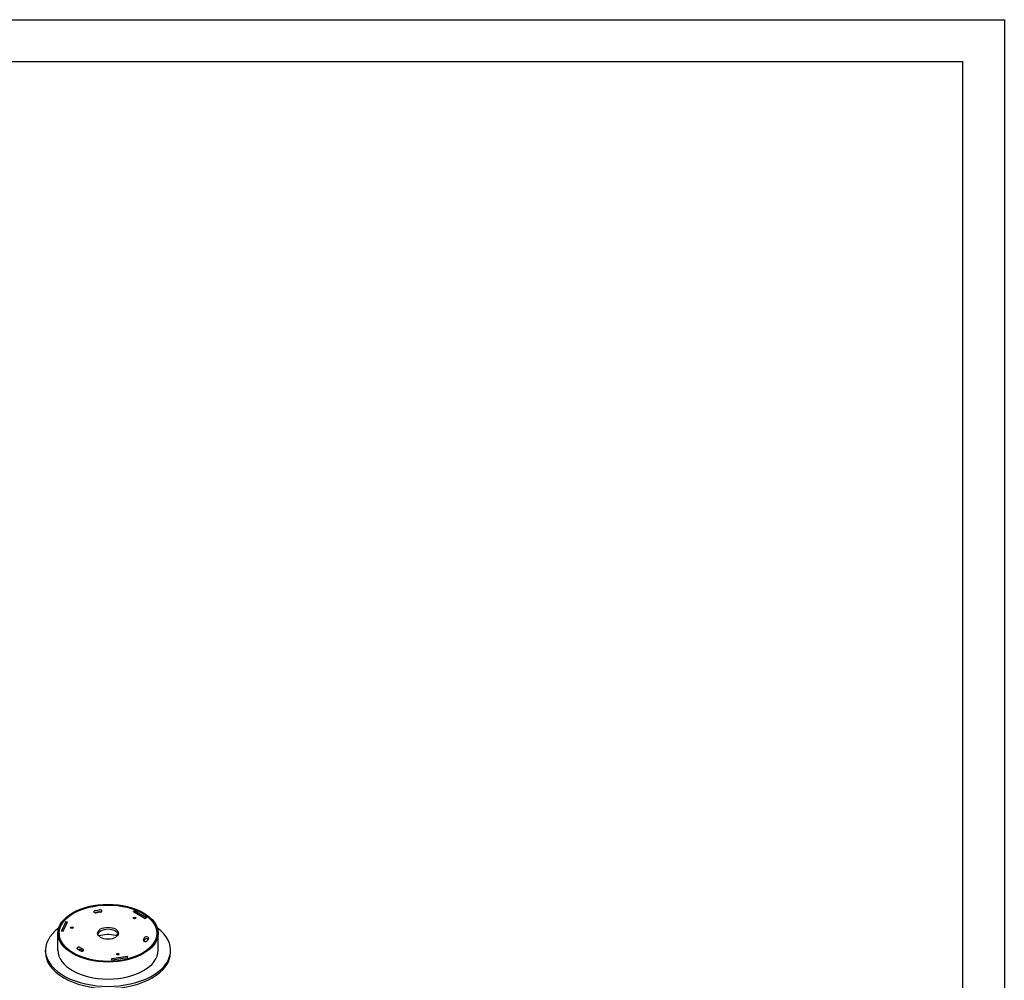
# Model space of a CAD drawing. Extents: x 355 to 4455, y -172 to 2698.
# Tile 16 of 16: x 3274 to 4455, y 1546 to 2698. Entities that reach past the tile are written whole.
import ezdxf

# ---------------------------------------------------------------- set-up
doc = ezdxf.new("R2010")
doc.units = 0
doc.header["$LTSCALE"] = 10
doc.layers.add('PROSPETTI', color=7, linetype='Continuous')
doc.layers.add('Visibile (ISO)', color=7, linetype='Continuous')

# ---------------------------------------------------------------- blocks, each defined once
blk = doc.blocks.new('A3')
at = {"layer": 'PROSPETTI'}
for points in [[(-90.29, 286.83), (319.71, 286.83), (319.71, -0.17), (-90.29, -0.17)], [(-85.29, 281.83), (314.71, 281.83), (314.71, 4.83), (-85.29, 4.83)]]:
    blk.add_lwpolyline(points, close=True, dxfattribs=at)

msp = doc.modelspace()

# ---------------------------------------------------------------- linework, layer by layer
at = {"layer": 'Visibile (ISO)'}
for p, q in [((3364.6, 1629.6), (3369.4, 1630.4)), ((3369.4, 1627.9), (3364.6, 1627.2)), ((3370.7, 1627.6), (3365.9, 1626.8)), ((3411.6, 1629.1), (3410.2, 1628.3)), ((3410.2, 1628.1), (3410.2, 1628.3)), ((3410.2, 1628.3), (3424.4, 1620.1)), ((3425.8, 1621), (3411.6, 1629.1)), ((3425.8, 1621), (3424.4, 1620.1)), ((3424.4, 1620.1), (3424.4, 1619.9)), ((3425.8, 1620.7), (3425.8, 1621)), ((3329.3, 1616.4), (3324.1, 1605.2)), ((3326, 1604.9), (3331.2, 1616.1)), ((3329.3, 1616.4), (3331.2, 1616.1)), ((3331.2, 1616.1), (3331.2, 1615.9)), ((3319.8, 1582), (3319.8, 1602.4)), ((3321.3, 1602.4), (3321.3, 1599.9)), ((3324.1, 1605.2), (3324.1, 1605)), ((3324.1, 1605.2), (3326, 1604.9)), ((3326, 1604.7), (3326, 1604.9)), ((3389, 1599.7), (3392, 1601.5)), ((3422.2, 1594.3), (3423.5, 1597.1)), ((3423.5, 1594.7), (3422.7, 1593)), ((3428.3, 1596.4), (3427, 1593.6)), ((3438.3, 1602.4), (3438.3, 1599.9)), ((3439.8, 1582), (3439.8, 1602.4)), ((3346.6, 1581.1), (3343.1, 1583.2)), ((3346.6, 1585.2), (3350.1, 1583.2)), ((3349.7, 1581), (3346.6, 1582.8)), ((3304.8, 1579.5), (3304.8, 1582)), ((3403.2, 1574.5), (3383.9, 1571.5)), ((3384.4, 1570.4), (3383.9, 1571.5)), ((3383.9, 1571.5), (3383.9, 1571.3)), ((3384.4, 1570.4), (3403.7, 1573.4)), ((3384.4, 1570.2), (3384.4, 1570.4)), ((3403.7, 1573.4), (3403.2, 1574.5)), ((3403.7, 1573.4), (3403.7, 1573.2)), ((3454.8, 1579.5), (3454.8, 1582))]:
    msp.add_line(p, q, dxfattribs=at)
for centre, major_axis in [((3379.8, 1602.4), (60, 0)), ((3379.8, 1602.4), (58.8, 0)), ((3379.8, 1602.4), (-58.5, 0)), ((3411.6, 1620.7), (1.5, 0)), ((3336.4, 1609.1), (1.5, 0)), ((3379.8, 1602.4), (12.5, 0)), ((3391.5, 1577.3), (1.5, 0))]:
    msp.add_ellipse(centre, major_axis=major_axis, ratio=0.57735, dxfattribs=at)
for centre, major_axis, start_param, end_param in [((3365.2, 1628.2), (-2.5, 0), 4.974188, 8.115781), ((3370.1, 1629), (2.5, 0), 4.974188, 8.115781), ((3365.2, 1625.8), (-2.5, 0), 4.974188, 5.269988), ((3370.1, 1626.5), (-2.5, 0), 4.15479, 4.974188), ((3379.8, 1582), (75, 0), 2.475982, 6.948796), ((3379.8, 1599.9), (12.5, 0), 0.170531, 2.971062), ((3379.8, 1599.9), (-58.5, 0), 0, 0.022792), ((3379.8, 1586.3), (25, 0), 1.196915, 2.034804), ((3424.6, 1594), (2.5, 0), 2.879793, 6.021386), ((3425.9, 1596.7), (-2.5, 0), 2.879793, 6.021386), ((3425.9, 1594.3), (-2.5, 0), 3.855275, 6.021386), ((3379.8, 1599.9), (58.5, 0), 6.260394, 6.283185), ((3344.8, 1584.2), (-2.5, 0), 3.926991, 7.068583), ((3344.8, 1581.8), (-2.5, 0), 3.926991, 5.296429), ((3348.4, 1582.2), (2.5, 0), 3.926991, 7.068583), ((3379.8, 1579.5), (75, 0), 3.141593, 6.283185), ((3379.8, 1582), (60, 0), 3.141593, 6.283185)]:
    msp.add_ellipse(centre, major_axis=major_axis, ratio=0.57735, start_param=start_param, end_param=end_param, dxfattribs=at)

# ---------------------------------------------------------------- block references
at = {"xscale": 10, "yscale": 10, "zscale": 10}
msp.add_blockref('A3', (1257.5, -170.2), dxfattribs=at)

doc.saveas('drawing.dxf')
